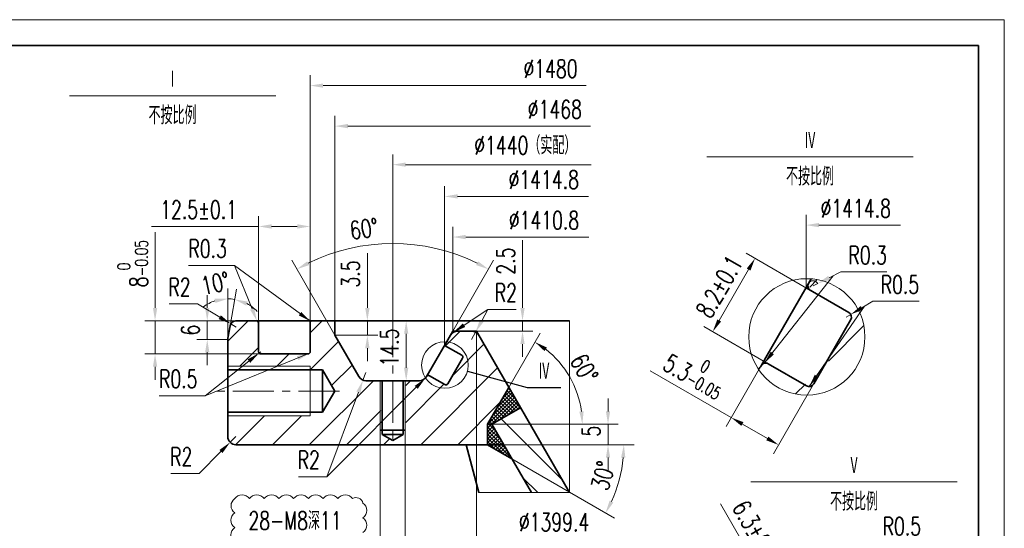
# Model space of a CAD drawing. Header units: millimetres. Extents: x -250 to 3950, y -50 to 2920.
# Tile 8 of 8: x 2040 to 3950, y 1935 to 2920. Entities that reach past the tile are written whole.
import ezdxf
from ezdxf import colors
from ezdxf.entities.mleader import LeaderData, LeaderLine
from ezdxf.math import Vec2, Vec3

# ---------------------------------------------------------------- set-up
doc = ezdxf.new("R2010")
doc.units = ezdxf.units.MM
doc.header["$LTSCALE"] = 3
doc.linetypes.add('CENTER', pattern=[50.8, 31.75, -6.35, 6.35, -6.35])
for name, color, linetype, lineweight in [('YGJ波浪线', 3, 'Continuous', 15), ('YGJ粗实线', 7, 'Continuous', 35), ('YGJ细实线', 3, 'Continuous', 15), ('YGJ细点画线', 1, 'CENTER', 15)]:
    doc.layers.add(name, color=color, linetype=linetype, lineweight=lineweight)
doc.styles.add('HC_GBDIM', font='romans.shx', dxfattribs={"width": 0.7, "bigfont": 'hzdx.shx'})
doc.styles.get("Standard").update_dxf_attribs({"font": 'simsun.ttc'})
doc.styles.add('标准', font='romans.shx', dxfattribs={"width": 0.7, "bigfont": 'hzdx.shx'})
doc.dimstyles.new('HC_GBDIM', dxfattribs={"dimtxt": 3.5, "dimasz": 2.5, "dimexe": 2, "dimexo": 0, "dimgap": 1.5, "dimtad": 1, "dimdec": 1, "dimzin": 0, "dimdsep": 46, "dimtxsty": 'HC_GBDIM', "dimcen": 2.5, "dimclrd": 3, "dimclre": 3, "dimclrt": 2, "dimadec": 0, "dimazin": 0, "dimtfac": 0.714286, "dimtdec": 1, "dimtmove": 0, "dimatfit": 3, "dimfxl": 1, "dimtzin": 0, "dimlwd": -1, "dimlwe": -1, "dimarcsym": 0})

# ---------------------------------------------------------------- blocks, each defined once
blk = doc.blocks.new('*U142')
at = {"layer": 'YGJ粗实线'}
for q in [(0, 287), (390, 0)]:
    blk.add_line((390, 287), q, dxfattribs=at)
at = {"layer": 'YGJ细实线'}
for q in [(-25, 292), (395, -5)]:
    blk.add_line((395, 292), q, dxfattribs=at)
blk = doc.blocks.new('*D531')
at = {"layer": 'YGJ细实线', "color": 3}
for p, q in [((2763.8, 2345.7), (2763.8, 2659.2)), ((2788.8, 2639.2), (3148.9, 2639.2))]:
    blk.add_line(p, q, dxfattribs=at)
blk.add_solid([(2788.8, 2643.4), (2788.8, 2635.1), (2763.8, 2639.2)], dxfattribs=at)
at = {"layer": 'YGJ细实线', "color": 2, "insert": (3021, 2676.3), "char_height": 35, "attachment_point": 5, "style": '标准'}
blk.add_mtext('%%c1440（实配）{}{{\\H0.7x;}{}}', dxfattribs=at)
blk = doc.blocks.new('*D830')
at = {"layer": 'YGJ细实线', "color": 3}
for p, q in [((2603.8, 2305.5), (2603.8, 2812.4)), ((2628.8, 2792.4), (3139.2, 2792.4))]:
    blk.add_line(p, q, dxfattribs=at)
blk.add_solid([(2628.8, 2796.5), (2628.8, 2788.2), (2603.8, 2792.4)], dxfattribs=at)
at = {"layer": 'YGJ细实线', "color": 2, "insert": (3069.9, 2824.9), "char_height": 35, "attachment_point": 5, "style": 'HC_GBDIM'}
blk.add_mtext('%%c1480{}{{\\H0.7x;}{}}', dxfattribs=at)
blk = doc.blocks.new('*D533')
at = {"layer": 'YGJ细实线', "color": 3}
for p, q in [((2651.8, 2322.7), (2651.8, 2733.9)), ((2676.8, 2713.9), (3147.4, 2713.9))]:
    blk.add_line(p, q, dxfattribs=at)
blk.add_solid([(2676.8, 2718.1), (2676.8, 2709.8), (2651.8, 2713.9)], dxfattribs=at)
at = {"layer": 'YGJ细实线', "color": 2, "insert": (3078.2, 2746.4), "char_height": 35, "attachment_point": 5, "style": 'HC_GBDIM'}
blk.add_mtext('%%c1468{}{{\\H0.7x;}{}}', dxfattribs=at)
blk = doc.blocks.new('*D534')
at = {"layer": 'YGJ细实线', "color": 3}
for p, q in [((2880.4, 2316.7), (2880.4, 2519)), ((2905.4, 2499), (3143.9, 2499))]:
    blk.add_line(p, q, dxfattribs=at)
blk.add_solid([(2905.4, 2503.2), (2905.4, 2494.8), (2880.4, 2499)], dxfattribs=at)
at = {"layer": 'YGJ细实线', "color": 2, "insert": (3057.2, 2531.5), "char_height": 35, "attachment_point": 5, "style": 'HC_GBDIM'}
blk.add_mtext('%%c1410.8{}{{\\H0.7x;}{}}', dxfattribs=at)
blk = doc.blocks.new('*D535')
at = {"layer": 'YGJ细实线', "color": 3}
for p, q in [((2926.1, 2316.7), (2926.1, 1894.2)), ((2951.1, 1914.2), (3164, 1914.2))]:
    blk.add_line(p, q, dxfattribs=at)
blk.add_solid([(2951.1, 1918.4), (2951.1, 1910), (2926.1, 1914.2)], dxfattribs=at)
at = {"layer": 'YGJ细实线', "color": 2, "insert": (3076.7, 1946.7), "char_height": 35, "attachment_point": 5, "style": 'HC_GBDIM'}
blk.add_mtext('%%c1399.4{}{{\\H0.7x;}{}}', dxfattribs=at)
blk = doc.blocks.new('*D546')
at = {"layer": 'YGJ细实线', "color": 3}
for p, q in [((2864.5, 2289.1), (2864.5, 2597.7)), ((2889.5, 2577.7), (3143.5, 2577.7))]:
    blk.add_line(p, q, dxfattribs=at)
blk.add_solid([(2889.5, 2581.9), (2889.5, 2573.6), (2864.5, 2577.7)], dxfattribs=at)
at = {"layer": 'YGJ细实线', "color": 2, "insert": (3056.8, 2610.2), "char_height": 35, "attachment_point": 5, "style": 'HC_GBDIM'}
blk.add_mtext('%%c1414.8{}{{\\H0.7x;}{}}', dxfattribs=at)
blk = doc.blocks.new('*D537')
at = {"layer": 'YGJ细实线', "color": 3}
for p, q in [((2739.8, 2151.8), (2739.8, 1893.7)), ((2787.8, 2151.8), (2787.8, 1893.7)), ((2714.8, 1913.7), (2462.5, 1913.7)), ((2739.8, 1913.7), (2787.8, 1913.7)), ((2812.8, 1913.7), (2837.8, 1913.7))]:
    blk.add_line(p, q, dxfattribs=at)
for points in [[(2714.8, 1909.5), (2714.8, 1917.9), (2739.8, 1913.7)], [(2812.8, 1917.9), (2812.8, 1909.5), (2787.8, 1913.7)]]:
    blk.add_solid(points, dxfattribs=at)
at = {"layer": 'YGJ细实线', "color": 2, "insert": (2574.4, 1949.7), "char_height": 35, "attachment_point": 5, "style": '标准'}
blk.add_mtext('28-M8深11', dxfattribs=at)
blk = doc.blocks.new('*D538')
at = {"layer": 'YGJ细实线', "color": 3}
for p, q in [((2651.8, 2308.7), (2567.9, 2453.9)), ((2880.4, 2316.7), (2959.6, 2453.9))]:
    blk.add_line(p, q, dxfattribs=at)
blk.add_arc((2763.8, 2114.7), 371.7, 63.8536, 116.1453, dxfattribs=at)
for points in [[(2598, 2452), (2602, 2444.7), (2577.9, 2436.6)], [(2925.6, 2444.7), (2929.5, 2452), (2949.6, 2436.6)]]:
    blk.add_solid(points, dxfattribs=at)
at = {"layer": 'YGJ细实线', "color": 2, "insert": (2708.1, 2515), "char_height": 35, "attachment_point": 5, "rotation": 7.9248, "style": 'HC_GBDIM'}
blk.add_mtext('60%%d', dxfattribs=at)
blk = doc.blocks.new('*D539')
at = {"layer": 'YGJ细实线', "color": 3}
for p, q in [((2823.9, 2336.7), (2770, 2336.7)), ((2790, 2311.7), (2790, 2245.7)), ((2725.6, 2220.7), (2810, 2220.7))]:
    blk.add_line(p, q, dxfattribs=at)
for points in [[(2794.1, 2311.7), (2785.8, 2311.7), (2790, 2336.7)], [(2785.8, 2245.7), (2794.1, 2245.7), (2790, 2220.7)]]:
    blk.add_solid(points, dxfattribs=at)
at = {"layer": 'YGJ细实线', "color": 2, "insert": (2757.5, 2284.9), "char_height": 35, "attachment_point": 5, "rotation": 90, "style": 'HC_GBDIM'}
blk.add_mtext('14.5{}{{\\H0.7x;}{}}', dxfattribs=at)
blk = doc.blocks.new('*D540')
at = {"layer": 'YGJ细实线', "color": 3}
for p, q in [((2714.7, 2361.7), (2714.7, 2468)), ((2676.3, 2336.7), (2734.7, 2336.7)), ((2714.7, 2336.7), (2714.7, 2308.7)), ((2651.8, 2308.7), (2734.7, 2308.7)), ((2714.7, 2283.7), (2714.7, 2258.7))]:
    blk.add_line(p, q, dxfattribs=at)
for points in [[(2710.5, 2361.7), (2718.9, 2361.7), (2714.7, 2336.7)], [(2718.9, 2283.7), (2710.5, 2283.7), (2714.7, 2308.7)]]:
    blk.add_solid(points, dxfattribs=at)
at = {"layer": 'YGJ细实线', "color": 2, "insert": (2682.2, 2427.4), "char_height": 35, "attachment_point": 5, "rotation": 90, "style": 'HC_GBDIM'}
blk.add_mtext('3.5{}{{\\H0.7x;}{}}', dxfattribs=at)
blk = doc.blocks.new('*D541')
at = {"layer": 'YGJ细实线', "color": 3}
for p, q in [((3015.6, 2361.7), (3015.6, 2493.1)), ((2917.1, 2336.7), (3035.6, 2336.7)), ((3015.6, 2316.7), (3015.6, 2336.7)), ((2903.2, 2316.7), (3035.6, 2316.7)), ((3015.6, 2291.7), (3015.6, 2266.7))]:
    blk.add_line(p, q, dxfattribs=at)
for points in [[(3011.4, 2361.7), (3019.8, 2361.7), (3015.6, 2336.7)], [(3019.8, 2291.7), (3011.4, 2291.7), (3015.6, 2316.7)]]:
    blk.add_solid(points, dxfattribs=at)
at = {"layer": 'YGJ细实线', "color": 2, "insert": (2983.1, 2452.4), "char_height": 35, "attachment_point": 5, "rotation": 90, "style": 'HC_GBDIM'}
blk.add_mtext('2.5{}{{\\H0.7x;}{}}', dxfattribs=at)
blk = doc.blocks.new('*D542')
at = {"layer": 'YGJ细实线', "color": 3}
for p, q in [((2503.8, 2315.1), (2503.8, 2539.5)), ((2603.8, 2315.1), (2603.8, 2539.5)), ((2503.8, 2519.5), (2295.9, 2519.5)), ((2578.8, 2519.5), (2528.8, 2519.5))]:
    blk.add_line(p, q, dxfattribs=at)
for points in [[(2528.8, 2523.7), (2528.8, 2515.3), (2503.8, 2519.5)], [(2578.8, 2515.3), (2578.8, 2523.7), (2603.8, 2519.5)]]:
    blk.add_solid(points, dxfattribs=at)
at = {"layer": 'YGJ细实线', "color": 2, "insert": (2387.4, 2552), "char_height": 35, "attachment_point": 5, "style": 'HC_GBDIM'}
blk.add_mtext('12.5±0.1{}{{\\H0.7x;}{}}', dxfattribs=at)
blk = doc.blocks.new('*D543')
at = {"layer": 'YGJ细实线', "color": 3}
for p, q in [((2302.9, 2361.7), (2302.9, 2508.2)), ((2549.3, 2336.7), (2282.9, 2336.7)), ((2302.9, 2336.7), (2302.9, 2272.7)), ((2540.5, 2272.7), (2282.9, 2272.7)), ((2302.9, 2247.7), (2302.9, 2222.7))]:
    blk.add_line(p, q, dxfattribs=at)
for points in [[(2298.8, 2361.7), (2307.1, 2361.7), (2302.9, 2336.7)], [(2307.1, 2247.7), (2298.8, 2247.7), (2302.9, 2272.7)]]:
    blk.add_solid(points, dxfattribs=at)
at = {"layer": 'YGJ细实线', "color": 2, "insert": (2259.4, 2447.4), "char_height": 35, "attachment_point": 5, "rotation": 90, "style": 'HC_GBDIM'}
blk.add_mtext('8{}{{\\H0.7x;{\\S 0^ -0.05;}}{}}', dxfattribs=at)
blk = doc.blocks.new('*D549')
at = {"layer": 'YGJ细实线', "color": 3}
for p, q in [((2367.5, 2444.1), (2457.2, 2444.1)), ((2491.1, 2359.7), (2457.2, 2444.1)), ((2501.4, 2334.3), (2500.5, 2336.5))]:
    blk.add_line(p, q, dxfattribs=at)
blk.add_arc((2501.4, 2334.3), 2.4, 90, 111.9153, dxfattribs=at)
blk.add_solid([(2487.3, 2358.1), (2495, 2361.3), (2500.5, 2336.5)], dxfattribs=at)
at = {"layer": 'YGJ细实线', "color": 2, "insert": (2404.9, 2476.6), "char_height": 35, "attachment_point": 5, "style": 'HC_GBDIM'}
blk.add_mtext('R0.3{}{{\\H0.7x;}{}}', dxfattribs=at)
blk = doc.blocks.new('*D551')
at = {"layer": 'YGJ细实线', "color": 3}
for p, q in [((2507.8, 2276.7), (2504.6, 2274.2)), ((2485, 2258.7), (2400.3, 2191.7)), ((2310.6, 2191.7), (2400.3, 2191.7))]:
    blk.add_line(p, q, dxfattribs=at)
blk.add_solid([(2487.6, 2255.4), (2482.4, 2262), (2504.6, 2274.2)], dxfattribs=at)
at = {"layer": 'YGJ细实线', "color": 2, "insert": (2347.9, 2224.2), "char_height": 35, "attachment_point": 5, "style": 'HC_GBDIM'}
blk.add_mtext('R0.5{}{{\\H0.7x;}{}}', dxfattribs=at)
blk = doc.blocks.new('*D555')
at = {"layer": 'YGJ细实线', "color": 3}
for p, q in [((2711.8, 2236.7), (2706.2, 2221.7)), ((2697.4, 2198.3), (2635.9, 2034.8)), ((2581.2, 2034.8), (2635.9, 2034.8))]:
    blk.add_line(p, q, dxfattribs=at)
blk.add_solid([(2701.3, 2196.8), (2693.5, 2199.8), (2706.2, 2221.7)], dxfattribs=at)
at = {"layer": 'YGJ细实线', "color": 2, "insert": (2601, 2067.3), "char_height": 35, "attachment_point": 5, "style": 'HC_GBDIM'}
blk.add_mtext('R2{}{{\\H0.7x;}{}}', dxfattribs=at)
blk = doc.blocks.new('*D557')
at = {"layer": 'YGJ细实线', "color": 3}
for p, q in [((2936.4, 2336.7), (2948.4, 2358.7)), ((3003, 2358.7), (2948.4, 2358.7)), ((2916.8, 2300.7), (2924.5, 2314.7))]:
    blk.add_line(p, q, dxfattribs=at)
blk.add_solid([(2932.8, 2338.7), (2940.1, 2334.7), (2924.5, 2314.7)], dxfattribs=at)
at = {"layer": 'YGJ细实线', "color": 2, "insert": (2983.2, 2391.2), "char_height": 35, "attachment_point": 5, "style": 'HC_GBDIM'}
blk.add_mtext('R2{}{{\\H0.7x;}{}}', dxfattribs=at)
blk = doc.blocks.new('_DOTSMALL')
at = {"layer": 'YGJ细实线', "color": 0, "linetype": 'ByBlock', "transparency": 16777216, "const_width": 0.5}
blk.add_lwpolyline([(-0.0625, 0, 1), (0.0625, 0, 1)], format="xyb", close=True, dxfattribs=at)
blk = doc.blocks.new('*D560')
at = {"layer": 'YGJ细实线', "color": 3}
for p, q in [((3565.5, 2400.7), (3565.5, 2542.1)), ((3590.5, 2522.1), (3748.7, 2522.1))]:
    blk.add_line(p, q, dxfattribs=at)
blk.add_solid([(3590.5, 2526.3), (3590.5, 2518), (3565.5, 2522.1)], dxfattribs=at)
at = {"layer": 'YGJ细实线', "color": 2, "insert": (3661.9, 2554.6), "char_height": 35, "attachment_point": 5, "style": 'HC_GBDIM'}
blk.add_mtext('%%c1414.8{}{{\\H0.7x;}{}}', dxfattribs=at)
blk = doc.blocks.new('*D562')
at = {"layer": 'YGJ细实线', "color": 3}
for p, q in [((3574.1, 2395.7), (3449.2, 2467.8)), ((3454.1, 2436.2), (3397.1, 2337.4)), ((3492.1, 2253.7), (3367.2, 2325.8))]:
    blk.add_line(p, q, dxfattribs=at)
for points in [[(3457.7, 2434.1), (3450.5, 2438.2), (3466.6, 2457.8)], [(3393.5, 2339.5), (3400.7, 2335.3), (3384.6, 2315.8)]]:
    blk.add_solid(points, dxfattribs=at)
at = {"layer": 'YGJ细实线', "color": 2, "insert": (3397.4, 2403), "char_height": 35, "attachment_point": 5, "rotation": 59.9996, "style": 'HC_GBDIM'}
blk.add_mtext('8.2±0.1{}{{\\H0.7x;}{}}', dxfattribs=at)
blk = doc.blocks.new('*D564')
at = {"layer": 'YGJ细实线', "color": 3}
for p, q in [((3498.1, 2283.9), (3410.3, 2132)), ((3420.3, 2149.3), (3263.1, 2240)), ((3589.9, 2230.9), (3502.1, 2078.9)), ((3490.4, 2108.8), (3442, 2136.8))]:
    blk.add_line(p, q, dxfattribs=at)
for points in [[(3444, 2140.4), (3439.9, 2133.2), (3420.3, 2149.3)], [(3488.4, 2105.2), (3492.5, 2112.4), (3512.1, 2096.3)]]:
    blk.add_solid(points, dxfattribs=at)
at = {"layer": 'YGJ细实线', "color": 2, "insert": (3352.7, 2238.6), "char_height": 35, "attachment_point": 5, "rotation": 329.9989, "style": 'HC_GBDIM'}
blk.add_mtext('5.3{}{{\\H0.7x;{\\S 0^ -0.05;}}{}}', dxfattribs=at)
blk = doc.blocks.new('*D566')
at = {"layer": 'YGJ细实线', "color": 3}
for p, q in [((3673.8, 2361.8), (3695.3, 2374.5)), ((3785, 2374.5), (3695.3, 2374.5)), ((3643.6, 2344), (3652.2, 2349.1))]:
    blk.add_line(p, q, dxfattribs=at)
blk.add_solid([(3671.6, 2365.4), (3675.9, 2358.2), (3652.2, 2349.1)], dxfattribs=at)
at = {"layer": 'YGJ细实线', "color": 2, "insert": (3747.6, 2407), "char_height": 35, "attachment_point": 5, "style": 'HC_GBDIM'}
blk.add_mtext('R0.5{}{{\\H0.7x;}{}}', dxfattribs=at)
blk = doc.blocks.new('*D568')
at = {"layer": 'YGJ细实线', "color": 3}
for p, q in [((3610.4, 2420.1), (3632.7, 2431.4)), ((3722.4, 2431.4), (3632.7, 2431.4)), ((3579.1, 2404.4), (3588.1, 2408.9))]:
    blk.add_line(p, q, dxfattribs=at)
blk.add_arc((3579.1, 2404.4), 10, 26.7726, 150.7182, dxfattribs=at)
blk.add_solid([(3608.5, 2423.8), (3612.3, 2416.4), (3588.1, 2408.9)], dxfattribs=at)
at = {"layer": 'YGJ细实线', "color": 2, "insert": (3685, 2463.9), "char_height": 35, "attachment_point": 5, "style": 'HC_GBDIM'}
blk.add_mtext('R0.3{}{{\\H0.7x;}{}}', dxfattribs=at)
blk = doc.blocks.new('*D659')
at = {"layer": 'YGJ细实线', "color": 3}
for p, q in [((3493.1, 1820.7), (3399.7, 1982.5)), ((3557.1, 1857.7), (3475.7, 1810.7)), ((3505.6, 1799.1), (3543.6, 1733.2)), ((3620.1, 1748.5), (3538.7, 1701.6))]:
    blk.add_line(p, q, dxfattribs=at)
for points in [[(3509.2, 1801.1), (3502, 1797), (3493.1, 1820.7)], [(3540, 1731.2), (3547.2, 1735.3), (3556.1, 1711.6)]]:
    blk.add_solid(points, dxfattribs=at)
at = {"layer": 'YGJ细实线', "color": 2, "insert": (3468.3, 1928.7), "char_height": 35, "attachment_point": 5, "rotation": 300, "style": 'HC_GBDIM'}
blk.add_mtext('6.3±0.1{}{{\\H0.7x;}{}}', dxfattribs=at)
blk = doc.blocks.new('*D661')
at = {"layer": 'YGJ细实线', "color": 3}
for p, q in [((3656.3, 1893.8), (3699, 1906.3)), ((3788.7, 1906.3), (3699, 1906.3)), ((3622.7, 1884), (3632.3, 1886.8))]:
    blk.add_line(p, q, dxfattribs=at)
blk.add_arc((3622.7, 1884), 10, 16.2981, 30, dxfattribs=at)
blk.add_solid([(3655.1, 1897.8), (3657.4, 1889.8), (3632.3, 1886.8)], dxfattribs=at)
at = {"layer": 'YGJ细实线', "color": 2, "insert": (3751.3, 1938.8), "char_height": 35, "attachment_point": 5, "style": 'HC_GBDIM'}
blk.add_mtext('R0.5{}{{\\H0.7x;}{}}', dxfattribs=at)
blk = doc.blocks.new('*D716')
at = {"layer": 'YGJ细实线', "color": 3}
for p, q in [((2404.1, 2361.7), (2404.1, 2386.7)), ((2460.2, 2336.7), (2384.1, 2336.7)), ((2404.1, 2336.7), (2404.1, 2300.7)), ((2443.8, 2300.7), (2384.1, 2300.7)), ((2404.1, 2275.7), (2404.1, 2250.7))]:
    blk.add_line(p, q, dxfattribs=at)
for points in [[(2400, 2361.7), (2408.3, 2361.7), (2404.1, 2336.7)], [(2408.3, 2275.7), (2400, 2275.7), (2404.1, 2300.7)]]:
    blk.add_solid(points, dxfattribs=at)
at = {"layer": 'YGJ细实线', "color": 2, "insert": (2371.6, 2318.7), "char_height": 35, "attachment_point": 5, "rotation": 90, "style": 'HC_GBDIM'}
blk.add_mtext('6{}{{\\H0.7x;}{}}', dxfattribs=at)
blk = doc.blocks.new('*D717')
at = {"layer": 'YGJ细实线', "color": 3}
for p, q in [((2443.8, 2300.7), (2443.8, 2399.4)), ((2448.4, 2326.8), (2460.9, 2397.9))]:
    blk.add_line(p, q, dxfattribs=at)
for start, end in [(108.2722, 126.5444), (80, 90), (43.4556, 61.7278)]:
    blk.add_arc((2443.8, 2300.7), 78.7, start, end, dxfattribs=at)
for points in [[(2419.8, 2371.3), (2418.4, 2379.6), (2443.8, 2379.4)], [(2482.4, 2374), (2479.7, 2366.1), (2457.4, 2378.2)]]:
    blk.add_solid(points, dxfattribs=at)
at = {"layer": 'YGJ细实线', "color": 2, "insert": (2419.7, 2409.3), "char_height": 35, "attachment_point": 5, "rotation": 12.5178, "style": 'HC_GBDIM'}
blk.add_mtext('10%%d', dxfattribs=at)
blk = doc.blocks.new('*D719')
at = {"layer": 'YGJ细实线', "color": 3}
for p, q in [((2330.5, 2369.6), (2385.1, 2369.6)), ((2428.4, 2343.7), (2385.1, 2369.6)), ((2460.2, 2324.7), (2449.9, 2330.9))]:
    blk.add_line(p, q, dxfattribs=at)
blk.add_solid([(2426.3, 2340.1), (2430.6, 2347.3), (2449.9, 2330.9)], dxfattribs=at)
at = {"layer": 'YGJ细实线', "color": 2, "insert": (2350.3, 2402.1), "char_height": 35, "attachment_point": 5, "style": 'HC_GBDIM'}
blk.add_mtext('R2{}{{\\H0.7x;}{}}', dxfattribs=at)
blk = doc.blocks.new('*D721')
at = {"layer": 'YGJ细实线', "color": 3}
for p, q in [((2459.8, 2112.7), (2448.5, 2101.4)), ((2430.8, 2083.6), (2388.5, 2041.1)), ((2333.8, 2041.1), (2388.5, 2041.1))]:
    blk.add_line(p, q, dxfattribs=at)
blk.add_solid([(2433.8, 2080.7), (2427.9, 2086.6), (2448.5, 2101.4)], dxfattribs=at)
at = {"layer": 'YGJ细实线', "color": 2, "insert": (2353.7, 2073.6), "char_height": 35, "attachment_point": 5, "style": 'HC_GBDIM'}
blk.add_mtext('R2{}{{\\H0.7x;}{}}', dxfattribs=at)
blk = doc.blocks.new('*D724')
at = {"layer": 'YGJ细实线', "color": 3}
for p, q in [((3181.4, 2161.3), (3181.4, 2186.3)), ((2956.4, 2136.3), (3201.4, 2136.3)), ((3181.4, 2096.7), (3181.4, 2136.3)), ((2947.8, 2096.7), (3201.4, 2096.7)), ((3181.4, 2071.7), (3181.4, 2046.7))]:
    blk.add_line(p, q, dxfattribs=at)
for points in [[(3177.3, 2161.3), (3185.6, 2161.3), (3181.4, 2136.3)], [(3185.6, 2071.7), (3177.3, 2071.7), (3181.4, 2096.7)]]:
    blk.add_solid(points, dxfattribs=at)
at = {"layer": 'YGJ细实线', "color": 2, "insert": (3148.9, 2122.8), "char_height": 35, "attachment_point": 5, "rotation": 90, "style": 'HC_GBDIM'}
blk.add_mtext('5{}{{\\H0.7x;}{}}', dxfattribs=at)
blk = doc.blocks.new('*D725')
at = {"layer": 'YGJ细实线', "color": 3}
for p, q in [((2979.2, 2096.7), (3232.1, 2096.7)), ((2994.9, 2069.5), (3194, 1954.5))]:
    blk.add_line(p, q, dxfattribs=at)
blk.add_arc((2947.8, 2096.7), 264.4, 335.4203, 354.5797, dxfattribs=at)
for points in [[(3215.1, 2071.5), (3206.8, 2071.9), (3212.1, 2096.7)], [(3184.5, 1988.6), (3191.9, 1984.8), (3176.7, 1964.5)]]:
    blk.add_solid(points, dxfattribs=at)
at = {"layer": 'YGJ细实线', "color": 2, "insert": (3171.7, 2036.7), "char_height": 35, "attachment_point": 5, "rotation": 75, "style": 'HC_GBDIM'}
blk.add_mtext('30%%d', dxfattribs=at)
blk = doc.blocks.new('*D726')
at = {"layer": 'YGJ细实线', "color": 3}
for p, q in [((2989, 2207.7), (3049.7, 2312.8)), ((2956.4, 2136.3), (3151.7, 2136.3))]:
    blk.add_line(p, q, dxfattribs=at)
blk.add_arc((2947.8, 2136.3), 183.9, 7.795, 52.205, dxfattribs=at)
for points in [[(3062.8, 2285), (3058.2, 2278.1), (3039.7, 2295.5)], [(3125.8, 2160.9), (3134.1, 2161.5), (3131.7, 2136.3)]]:
    blk.add_solid(points, dxfattribs=at)
at = {"layer": 'YGJ细实线', "color": 2, "insert": (3135.2, 2244.5), "char_height": 35, "attachment_point": 5, "rotation": 300, "style": 'HC_GBDIM'}
blk.add_mtext('60%%d', dxfattribs=at)

msp = doc.modelspace()

# ---------------------------------------------------------------- hatches: boundary and pattern name
at = {"layer": 'YGJ细实线'}
h = msp.add_hatch(dxfattribs=at)
h.set_pattern_fill('ANSI31', color=3, scale=40)
h.set_pattern_definition([(45, (-1770.79, -41197.31), (-89.80256, 89.80256), [])])
h.paths.add_polyline_path([(3474.623, 2241.011, 0.06901105), (3481.373, 2249.684, -0.41421356), (3495.222, 2253.669), (3569.7, 2210.669, 0.41421356), (3583.361, 2214.329), (3655.36, 2339.037, 0.41421356), (3651.699, 2352.698), (3577.223, 2395.697, -0.41054686), (3573.501, 2409.248), (3578.426, 2417.779, -1.55777744)])
h = msp.add_hatch(dxfattribs=at)
h.set_pattern_fill('ANSI31', color=3, scale=16)
h.set_pattern_definition([(45, (729.96, -15150.12), (-35.92102, 35.92102), [])])
h.paths.add_polyline_path([(2867.677, 2292.506, 0.41054686), (2869.166, 2287.086), (2898.956, 2269.886, -0.41421356), (2900.42, 2264.422), (2871.621, 2214.539, -0.41421356), (2866.157, 2213.075), (2836.365, 2230.275, 0.41421356), (2830.826, 2228.681, -0.26794919), (2816.969, 2220.681), (2789.014, 2220.681), (2789.014, 2124.681), (2785.414, 2124.681), (2785.414, 2116.681), (2765.014, 2104.903), (2765.014, 2096.696), (2906.176, 2096.696), (2947.776, 2096.696), (2947.776, 2136.26), (2989.014, 2207.686), (2930.704, 2308.681, 0.26794919), (2916.848, 2316.681), (2890.872, 2316.681, 0.26794412), (2877.016, 2308.681)])
h.paths.add_polyline_path([(2741.014, 2124.681), (2741.014, 2220.681), (2713.058, 2220.681, -0.20439427), (2698.274, 2228.145), (2651.776, 2308.681), (2651.776, 2336.696), (2606.176, 2336.696, 0.41421356), (2603.776, 2334.296), (2603.776, 2276.681, -0.41421356), (2599.776, 2272.681), (2507.776, 2272.681, -0.41421356), (2503.776, 2276.681), (2503.776, 2334.281, 0.41421356), (2501.376, 2336.681), (2443.776, 2336.681), (2443.776, 2248.696), (2603.776, 2248.696), (2603.776, 2241.496), (2627.776, 2241.496), (2651.332, 2200.696), (2627.776, 2159.896), (2603.776, 2159.896), (2603.776, 2152.696), (2443.776, 2152.696), (2443.776, 2096.696), (2765.014, 2096.903), (2765.014, 2104.903), (2744.614, 2116.681), (2744.614, 2124.681)])
at = {"layer": 'YGJ细实线', "ltscale": 0.833333}
h = msp.add_hatch(dxfattribs=at)
h.set_pattern_fill('ANSI37', color=3, scale=1.6, angle=90)
h.paths.add_polyline_path([(2989.014, 2207.686), (2947.776, 2136.26), (2956.35, 2136.26), (3011.776, 2168.26)])
h.paths.add_polyline_path([(2979.193, 2096.696), (2956.35, 2136.26), (2947.776, 2136.26), (2947.776, 2096.696)])
h.paths.add_polyline_path([(2979.193, 2096.696), (2947.776, 2096.696), (2994.901, 2069.488)])
at = {"layer": 'YGJ细实线'}
h = msp.add_hatch(dxfattribs=at)
h.set_pattern_fill('ANSI31', color=3, scale=16, angle=90)
h.set_pattern_definition([(135, (729.96, -15150.12), (-35.92102, -35.92102), [])])
h.paths.add_polyline_path([(3032.725, 2003.976), (2979.193, 2096.696), (2956.35, 2136.26), (3011.776, 2168.26), (3106.626, 2003.976)])

# ---------------------------------------------------------------- linework, layer by layer
at = {"layer": 'YGJ粗实线', "ltscale": 0.833333}
for p, q in [((3575.483, 2418.04), (3487.467, 2265.598)), ((3565.47, 2400.696), (3648.605, 2352.698)), ((2501.376, 2336.681), (2459.074, 2336.681)), ((2653.014, 2336.696), (2460.193, 2336.696)), ((2503.776, 2276.681), (2503.776, 2334.281)), ((2603.776, 2276.681), (2603.776, 2334.296)), ((2651.776, 2336.696), (2651.776, 2308.681)), ((2653.014, 2336.696), (3106.725, 2336.696)), ((3652.266, 2339.037), (3580.342, 2214.463)), ((2448.375, 2326.78), (2444.232, 2303.281)), ((2880.397, 2316.681), (2833.263, 2235.046)), ((2880.397, 2316.681), (2926.085, 2316.681)), ((3106.626, 2003.976), (2926.085, 2316.681)), ((2443.776, 2112.696), (2443.776, 2298.072)), ((2651.776, 2308.681), (2697.964, 2228.681)), ((2599.776, 2272.681), (2507.776, 2272.681)), ((2864.464, 2289.086), (2897.719, 2269.886)), ((2899.183, 2264.422), (2870.413, 2214.592)), ((3487.467, 2265.598), (3478.279, 2249.684)), ((3492.128, 2253.669), (3566.606, 2210.669)), ((2627.776, 2241.496), (2443.776, 2241.496)), ((2627.776, 2241.496), (2627.776, 2159.896)), ((2627.776, 2241.496), (2651.332, 2200.696)), ((2833.263, 2235.046), (2829.588, 2228.681)), ((2815.732, 2220.681), (2711.821, 2220.681)), ((2743.376, 2116.681), (2743.376, 2220.681)), ((2784.176, 2116.681), (2784.176, 2220.681)), ((2835.128, 2230.275), (2864.919, 2213.075)), ((2627.776, 2159.896), (2651.332, 2200.696)), ((2947.776, 2136.26), (2989.014, 2207.686)), ((2627.776, 2159.896), (2443.776, 2159.896)), ((3011.776, 2168.26), (2956.35, 2136.26)), ((2787.776, 2124.681), (2739.776, 2124.681)), ((2947.776, 2096.696), (2947.776, 2136.26)), ((2956.35, 2136.26), (2947.776, 2136.26)), ((3032.725, 2003.976), (2956.35, 2136.26)), ((2784.176, 2116.681), (2743.376, 2116.681)), ((2743.376, 2116.681), (2763.776, 2104.903)), ((2784.176, 2116.681), (2763.776, 2104.903)), ((2979.193, 2096.696), (2459.776, 2096.696)), ((2906.176, 2096.696), (2931.021, 2003.976)), ((2947.776, 2096.696), (2994.901, 2069.488))]:
    msp.add_line(p, q, dxfattribs=at)
for centre, radius, start, end in [((3579.129, 2404.357), 10, 150.718208, 240), ((3643.605, 2344.037), 10, 330, 60), ((2460.193, 2324.696), 12, 90, 170), ((2501.376, 2334.281), 2.4, 0, 90), ((2606.176, 2334.296), 2.4, 90, 180), ((2889.634, 2300.681), 16, 90, 149.998915), ((2916.848, 2300.681), 16, 30, 90), ((2473.776, 2298.072), 30, 170, 180), ((2869.928, 2290.55), 4, 150.718208, 240), ((2507.776, 2276.681), 4, 180, 270), ((2599.776, 2276.681), 4, 270, 0), ((2895.719, 2266.422), 4, 330, 60), ((3487.128, 2245.009), 10, 60, 150), ((3443.638, 2269.684), 40, 317.943872, 330), ((2711.821, 2236.681), 16, 210, 270), ((2815.732, 2236.681), 16, 270, 330), ((2833.128, 2226.811), 4, 60, 150), ((2866.919, 2216.539), 4, 240, 330), ((3571.606, 2219.329), 10, 240, 330), ((2459.776, 2112.696), 16, 180, 270)]:
    msp.add_arc(centre, radius, start, end, dxfattribs=at)
at = {"layer": 'YGJ细实线'}
for p, q in [((2136.856, 2772.816), (2536.856, 2772.816)), ((3373.177, 2654.206), (3773.177, 2654.206)), ((3458.572, 2024.498), (3858.572, 2024.498))]:
    msp.add_line(p, q, dxfattribs=at)
at = {"layer": 'YGJ细实线', "color": 3}
for p in [(2444.232, 2303.281), (2443.776, 2298.072)]:
    msp.add_line(p, (2443.776, 2300.696), dxfattribs=at)
at = {"layer": 'YGJ细实线', "ltscale": 0.833333}
for p, q in [((2603.776, 2248.696), (2443.776, 2248.696)), ((2443.776, 2248.696), (2443.776, 2152.696)), ((2603.776, 2248.696), (2603.776, 2152.696)), ((2603.776, 2152.696), (2443.776, 2152.696))]:
    msp.add_line(p, q, dxfattribs=at)
at = {"layer": 'YGJ细实线', "ltscale": 1.2}
msp.add_lwpolyline([(3106.725, 2336.696), (3106.725, 2003.976), (2931.021, 2003.976)], dxfattribs=at)
at = {"layer": 'YGJ细实线', "ltscale": 0.833333}
for points in [[(2739.776, 2220.681), (2739.776, 2124.681)], [(2787.776, 2220.681), (2787.776, 2124.681)]]:
    msp.add_lwpolyline(points, dxfattribs=at)
at = {"layer": 'YGJ细实线'}
msp.add_lwpolyline([(2457.406, 1907.652, -0.5206), (2457.406, 1936.223, -0.5206), (2457.406, 1964.794, -0.5206), (2457.406, 1992.208, -0.5206), (2457.406, 1992.208, -0.5206), (2485.977, 1992.208, -0.5206), (2514.548, 1992.208, -0.5206), (2543.119, 1992.208, -0.5206), (2571.69, 1992.208, -0.5206), (2600.261, 1992.208, -0.5206), (2628.832, 1992.208, -0.5206), (2657.403, 1992.208, -0.5206), (2685.974, 1992.208, -0.5206), (2706.027, 1983.69, -0.5206), (2706.027, 1955.119, -0.5206), (2706.027, 1926.548, -0.5206)], format="xyb", dxfattribs=at)
for centre, radius in [((3566.997, 2305.628), 112.731), ((2865.075, 2251.059), 45.092)]:
    msp.add_circle(centre, radius, dxfattribs=at)
at = {"layer": 'YGJ细点画线', "ltscale": 0.833333}
for p, q in [((2763.776, 2345.69), (2763.776, 2096.903)), ((2660.423, 2200.696), (2418.62, 2200.696))]:
    msp.add_line(p, q, dxfattribs=at)

# ---------------------------------------------------------------- block references
at = {"layer": 'YGJ波浪线', "ltscale": 0.833333, "xscale": 10, "yscale": 10, "zscale": 10}
msp.add_blockref('*U142', (0, 0), dxfattribs=at)

# ---------------------------------------------------------------- texts
at = {"layer": 'YGJ细实线', "color": 2, "char_height": 35, "attachment_point": 5, "style": '标准'}
for s, insert, width in [('Ⅰ', (2336.856, 2804.385), 74.1021), ('不按比例', (2336.856, 2734.872), 400), ('Ⅳ', (3573.177, 2685.776), 74.1021), ('不按比例', (3573.177, 2616.262), 400), ('Ⅳ', (3057.309, 2238.908), 74.1021), ('Ⅴ', (3658.572, 2056.067), 74.1021), ('不按比例', (3658.572, 1986.554), 400)]:
    msp.add_mtext(s, dxfattribs=dict(at, insert=insert, width=width))

# ---------------------------------------------------------------- dimensions: what is measured, and where the dimension line sits
at = {"layer": 'YGJ细实线'}
for base, p1, p2, text, override, picture, middle in [((3284.765, 2792.379), (2603.776, 2305.488), (3284.765, 2237.549), '%%c1480{}{{\\H0.7x;}{}}', {"dimscale": 10, "dimdec": 2, "dimtxsty": 'HC_GBDIM', "dimse2": 1, "dimsd2": 1}, '*D830', (3069.947, 2792.379)), ((3284.765, 2713.934), (2651.776, 2322.688), (3284.765, 2237.549), '%%c1468{}{{\\H0.7x;}{}}', {"dimscale": 10, "dimdec": 0, "dimtxsty": 'HC_GBDIM', "dimse2": 1, "dimsd2": 1}, '*D533', (3078.152, 2713.934)), ((3284.765, 2639.23), (2763.776, 2345.69), (3284.765, 2237.549), '%%c1440（实配）{}{{\\H0.7x;}{}}', {"dimscale": 10, "dimdec": 0, "dimtxsty": '标准', "dimse2": 1, "dimsd2": 1}, '*D531', (3021.034, 2639.23)), ((2864.464, 2577.748), (3284.765, 2237.549), (2864.464, 2289.086), '%%c1414.8{}{{\\H0.7x;}{}}', {"dimscale": 10, "dimdec": 2, "dimtxsty": 'HC_GBDIM', "dimse1": 1, "dimsd1": 1}, '*D546', (3056.753, 2577.748)), ((2503.776, 2519.489), (2603.776, 2315.091), (2503.776, 2315.091), '12.5±0.1{}{{\\H0.7x;}{}}', {"dimscale": 10, "dimdec": 2}, '*D542', (2387.359, 2519.489)), ((3683.981, 2522.144), (3565.47, 2400.696), (3683.981, 2412.729), '%%c1414.8{}{{\\H0.7x;}{}}', {"dimscale": 10, "dimse2": 1, "dimsd2": 1}, '*D560', (3661.928, 2522.144)), ((2880.397, 2498.998), (3284.765, 2237.549), (2880.397, 2316.681), '%%c1410.8{}{{\\H0.7x;}{}}', {"dimscale": 10, "dimdec": 2, "dimtxsty": 'HC_GBDIM', "dimse1": 1, "dimsd1": 1}, '*D534', (3057.186, 2498.998)), ((3284.765, 1914.215), (2926.085, 2316.681), (3284.765, 2237.549), '%%c1399.4{}{{\\H0.7x;}{}}', {"dimscale": 10, "dimdec": 0, "dimtxsty": 'HC_GBDIM', "dimse2": 1, "dimsd2": 1}, '*D535', (3076.657, 1914.215)), ((2787.776, 1913.691), (2739.776, 2151.836), (2787.776, 2151.836), '28-M8深11', {"dimscale": 10, "dimdec": 2, "dimtxsty": '标准'}, '*D537', (2574.4, 1913.691))]:
    dim = msp.add_linear_dim(base=base, p1=p1, p2=p2, text=text, dimstyle='HC_GBDIM', override=override, dxfattribs=at)
    dim.commit()
    dim.dimension.update_dxf_attribs({"geometry": picture, "text_midpoint": middle, "dimtype": 160})
for base, line1, line2, picture, middle in [((2828.319, 2480.715), ((2651.776, 2308.681), (2697.964, 2228.681)), ((2880.397, 2316.681), (2833.263, 2235.046)), '*D538', (2712.531, 2482.813)), ((2452.916, 2378.889), ((2443.776, 2112.696), (2443.776, 2298.072)), ((2448.375, 2326.78), (2444.232, 2303.281)), '*D717', (2426.713, 2377.55))]:
    dim = msp.add_angular_dim_2l(base=base, line1=line1, line2=line2, dimstyle='HC_GBDIM', override={"dimscale": 10}, dxfattribs=at)
    dim.commit()
    dim.dimension.update_dxf_attribs({"geometry": picture, "text_midpoint": middle, "dimtype": 162})
for base, p1, p2, angle, text, override, picture, middle, dimtype in [((2302.945, 2272.681), (2549.344, 2336.696), (2540.517, 2272.681), 90, '8{}{{\\H0.7x;{\\S 0^ -0.05;}}{}}', {"dimscale": 10}, '*D543', (2302.945, 2447.43), 160), ((3015.586, 2336.696), (2903.241, 2316.681), (2917.131, 2336.696), 90, '2.5{}{{\\H0.7x;}{}}', {"dimscale": 10}, '*D541', (3015.586, 2452.407), 160), ((2714.698, 2308.681), (2676.311, 2336.696), (2651.776, 2308.681), 90, '3.5{}{{\\H0.7x;}{}}', {"dimscale": 10, "dimdec": 2}, '*D540', (2714.698, 2427.363), 160), ((2404.125, 2300.696), (2460.193, 2336.696), (2443.776, 2300.696), 90, '6{}{{\\H0.7x;}{}}', {"dimscale": 10}, '*D716', (2404.125, 2318.696), 160), ((2789.975, 2220.681), (2823.925, 2336.696), (2725.586, 2220.681), 90, '14.5{}{{\\H0.7x;}{}}', {"dimscale": 10}, '*D539', (2789.975, 2284.925), 160), ((3420.303, 2149.271), (3589.855, 2230.939), (3498.058, 2283.941), 149.998915, '5.3{}{{\\H0.7x;{\\S 0^ -0.05;}}{}}', {"dimscale": 10}, '*D564', (3330.901, 2200.89), 161), ((3181.443, 2136.26), (2947.776, 2096.696), (2956.35, 2136.26), 90, '5{}{{\\H0.7x;}{}}', {"dimscale": 10}, '*D724', (3181.443, 2122.815), 160), ((3556.069, 1711.595), (3557.061, 1857.66), (3620.061, 1748.541), 300, '6.3±0.1{}{{\\H0.7x;}{}}', {"dimscale": 10}, '*D659', (3440.11, 1912.44), 161)]:
    dim = msp.add_linear_dim(base=base, p1=p1, p2=p2, angle=angle, text=text, dimstyle='HC_GBDIM', override=override, dxfattribs=at)
    dim.commit()
    dim.dimension.update_dxf_attribs({"geometry": picture, "text_midpoint": middle, "dimtype": dimtype})
for center, mpoint, text, override, picture, middle in [((2501.376, 2334.281), (2500.48, 2336.507), 'R0.3{}{{\\H0.7x;}{}}', {"dimscale": 10, "dimtoh": 1, "dimdec": 2, "dimlfac": 1, "dimtix": 0, "dimtofl": 1, "dimtmove": 0, "dimatfit": 3}, '*D549', (2404.868, 2444.083)), ((2460.193, 2324.696), (2449.898, 2330.861), 'R2{}{{\\H0.7x;}{}}', {"dimscale": 10, "dimtoh": 1, "dimlfac": 1, "dimtix": 0, "dimtofl": 1, "dimtmove": 0, "dimatfit": 3}, '*D719', (2350.312, 2369.633)), ((2507.776, 2276.681), (2504.638, 2274.2), 'R0.5{}{{\\H0.7x;}{}}', {"dimscale": 10, "dimtoh": 1, "dimlfac": 1, "dimtix": 0, "dimtofl": 1, "dimtmove": 0, "dimatfit": 3}, '*D551', (2347.923, 2191.685)), ((2711.821, 2236.681), (2706.187, 2221.705), 'R2{}{{\\H0.7x;}{}}', {"dimscale": 10, "dimtoh": 1, "dimlfac": 1, "dimtix": 0, "dimtofl": 1, "dimtmove": 0, "dimatfit": 3}, '*D555', (2601.044, 2034.792)), ((3622.683, 1884), (3632.281, 1886.806), 'R0.5{}{{\\H0.7x;}{}}', {"dimscale": 10, "dimtoh": 1, "dimlfac": 1, "dimtix": 0, "dimtofl": 1, "dimtmove": 0, "dimatfit": 3}, '*D661', (3751.321, 1906.31))]:
    dim = msp.add_radius_dim(center=center, mpoint=mpoint, text=text, dimstyle='HC_GBDIM', override=override, dxfattribs=at)
    dim.commit()
    dim.dimension.update_dxf_attribs({"geometry": picture, "text_midpoint": middle, "dimtype": 164})
dim = msp.add_aligned_dim(p1=(3574.129, 2395.697), p2=(3492.128, 2253.669), distance=-124.212, text='8.2±0.1{}{{\\H0.7x;}{}}', dimstyle='HC_GBDIM', override={"dimscale": 10}, dxfattribs=at)
dim.commit()
dim.dimension.update_dxf_attribs({"geometry": '*D562', "text_midpoint": (3397.413, 2403.039)})
for center, mpoint, text, picture, middle in [((3579.129, 2404.357), (3588.057, 2408.861), 'R0.3{}{{\\H0.7x;}{}}', '*D568', (3685.031, 2463.884)), ((3643.605, 2344.037), (3652.221, 2349.114), 'R0.5{}{{\\H0.7x;}{}}', '*D566', (3747.633, 2406.997)), ((2916.848, 2300.681), (2924.487, 2314.739), 'R2{}{{\\H0.7x;}{}}', '*D557', (2983.191, 2391.173)), ((2459.776, 2112.696), (2448.486, 2101.359), 'R2{}{{\\H0.7x;}{}}', '*D721', (2353.675, 2073.629))]:
    dim = msp.add_radius_dim(center=center, mpoint=mpoint, text=text, dimstyle='HC_GBDIM', override={"dimscale": 10, "dimtoh": 1, "dimlfac": 1, "dimtix": 0, "dimtofl": 1, "dimtmove": 0, "dimatfit": 3}, dxfattribs=at)
    dim.commit()
    dim.dimension.update_dxf_attribs({"geometry": picture, "text_midpoint": middle})
for base, line1, line2, picture, middle in [((3120.586, 2199.158), ((2956.35, 2136.26), (2947.776, 2136.26)), ((2947.776, 2136.26), (2989.014, 2207.686)), '*D726', (3135.184, 2244.46)), ((3196.197, 2006.278), ((2947.776, 2096.696), (2994.901, 2069.488)), ((2979.193, 2096.696), (2459.776, 2096.696)), '*D725', (3171.74, 2036.685))]:
    dim = msp.add_angular_dim_2l(base=base, line1=line1, line2=line2, dimstyle='HC_GBDIM', override={"dimscale": 10}, dxfattribs=at)
    dim.commit()
    dim.dimension.update_dxf_attribs({"geometry": picture, "text_midpoint": middle})

# ---------------------------------------------------------------- leaders
for points in [[(2604.244, 2335.72), (2457.202, 2444.083)], [(3484.54, 2254.668), (3618.132, 2424.035)], [(2881.364, 2314.377), (2948.358, 2358.673)], [(3571.606, 2209.329), (3679.145, 2364.978)], [(2602.605, 2273.852), (2400.256, 2191.685)], [(2827.028, 2225.349), (2635.877, 2034.792)]]:
    msp.add_leader(points, dimstyle='HC_GBDIM', override={"dimscale": 10, "dimgap": 1.5, "dimtad": 0}, dxfattribs=at)
ml = msp.add_multileader_mtext('Standard', dxfattribs=at)
ml.set_content('')
ml.set_leader_properties()
ml.set_arrow_properties(name='DOTSMALL')
ml.build(insert=Vec2(0, 0))
ml.multileader.update_dxf_attribs({"dogleg_length": 65, "arrow_head_size": 0.001})
ctx = ml.context
ctx.base_point, ctx.arrow_head_size, ctx.plane_origin = Vec3(3024.809, 2207.338), 0.001, Vec3(2908.633, 2239.394)
notes = []
notes.append((ctx, [(0, (1, 1, 0), (3024.809, 2207.338), (1, 0), 65, [(0, [(2908.633, 2239.394)], 0, [])])]))
ctx.mtext, ml.multileader.dxf.content_type = None, 0
for ctx, leaders in notes:
    for number, flags, end, landing, length, lines in leaders:
        leader = LeaderData()
        leader.index, (leader.has_last_leader_line, leader.has_dogleg_vector, leader.attachment_direction) = number, flags
        leader.last_leader_point, leader.dogleg_vector, leader.dogleg_length = Vec3(end), Vec3(landing), length
        for number, points, colour, breaks in lines:
            line = LeaderLine()
            line.index, line.vertices, line.color, line.breaks = number, Vec3.list(points), colors.encode_raw_color(colour), breaks
            leader.lines.append(line)
        ctx.leaders.append(leader)

doc.saveas('drawing.dxf')
